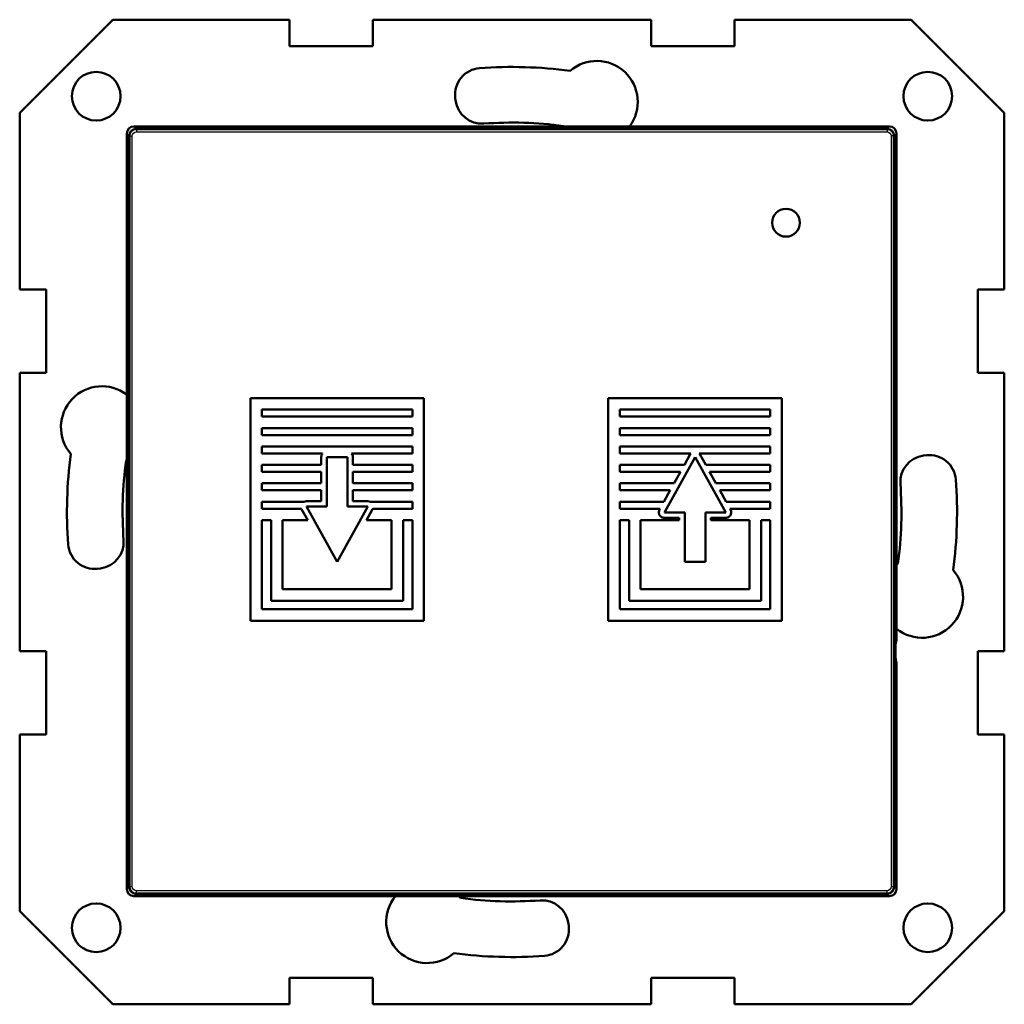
# Model space of a CAD drawing. Header units: millimetres. Extents: x 0 to 420, y 0 to 297.
# Tile 3 of 11: x 154 to 225, y 139 to 210. Entities that reach past the tile are written whole.
import ezdxf

# ---------------------------------------------------------------- set-up
doc = ezdxf.new("R2010")
doc.units = ezdxf.units.MM
doc.header["$LTSCALE"] = 0.75
doc.layers.add('Visible', color=7, linetype='Continuous', lineweight=50)
doc.layers.add('Visible Narrow', color=7, linetype='Continuous', lineweight=25)

msp = doc.modelspace()

# ---------------------------------------------------------------- linework, layer by layer
at = {"layer": 'Visible'}
for p, q in [((153.914, 203.39), (160.614, 210.09)), ((160.614, 210.09), (173.314, 210.09)), ((173.314, 208.19), (173.314, 210.09)), ((179.314, 210.09), (179.314, 208.19)), ((179.314, 210.09), (199.314, 210.09)), ((199.314, 208.19), (199.314, 210.09)), ((205.314, 210.09), (205.314, 208.19)), ((205.314, 210.09), (218.014, 210.09)), ((218.014, 210.09), (224.714, 203.39)), ((179.314, 208.19), (173.314, 208.19)), ((205.314, 208.19), (199.314, 208.19)), ((185.262, 204.285), (185.238, 204.484)), ((153.914, 190.69), (153.914, 203.39)), ((224.714, 203.39), (224.714, 190.69)), ((161.617, 201.914), (161.617, 147.566)), ((216.465, 202.414), (162.117, 202.414)), ((216.291, 202.24), (162.291, 202.24)), ((216.279, 202.228), (162.303, 202.228)), ((216.965, 165.88), (216.965, 201.914)), ((161.791, 201.74), (161.791, 147.74)), ((161.803, 201.728), (161.803, 147.752)), ((216.779, 147.752), (216.779, 201.728)), ((216.791, 147.74), (216.791, 201.74)), ((208.311, 196.197), (208.189, 196.049)), ((208.459, 196.319), (208.311, 196.197)), ((208.629, 196.411), (208.459, 196.319)), ((208.817, 196.469), (208.629, 196.411)), ((209.018, 196.489), (208.817, 196.469)), ((209.22, 196.469), (209.018, 196.489)), ((209.407, 196.411), (209.22, 196.469)), ((209.577, 196.319), (209.407, 196.411)), ((209.725, 196.197), (209.577, 196.319)), ((209.847, 196.049), (209.725, 196.197)), ((208.039, 195.691), (208.018, 195.49)), ((208.018, 195.49), (208.039, 195.288)), ((208.097, 195.879), (208.039, 195.691)), ((208.189, 196.049), (208.097, 195.879)), ((209.94, 195.879), (209.847, 196.049)), ((209.998, 195.691), (209.94, 195.879)), ((210.018, 195.49), (209.998, 195.691)), ((209.998, 195.288), (210.018, 195.49)), ((208.039, 195.288), (208.097, 195.1)), ((208.097, 195.1), (208.189, 194.93)), ((208.189, 194.93), (208.311, 194.782)), ((208.311, 194.782), (208.459, 194.66)), ((209.577, 194.66), (209.725, 194.782)), ((209.725, 194.782), (209.847, 194.93)), ((209.847, 194.93), (209.94, 195.1)), ((209.94, 195.1), (209.998, 195.288)), ((208.459, 194.66), (208.629, 194.568)), ((208.629, 194.568), (208.817, 194.51)), ((208.817, 194.51), (209.018, 194.49)), ((209.018, 194.49), (209.22, 194.51)), ((209.22, 194.51), (209.407, 194.568)), ((209.407, 194.568), (209.577, 194.66)), ((153.914, 190.69), (155.814, 190.69)), ((155.814, 190.69), (155.814, 184.69)), ((222.814, 184.69), (222.814, 190.69)), ((222.814, 190.69), (224.714, 190.69)), ((155.814, 184.69), (153.914, 184.69)), ((153.914, 164.69), (153.914, 184.69)), ((224.714, 184.69), (222.814, 184.69)), ((224.714, 184.69), (224.714, 164.69)), ((170.5, 182.874), (170.5, 166.875)), ((182.975, 182.874), (170.5, 182.874)), ((182.975, 166.875), (182.975, 182.874)), ((196.238, 182.874), (196.238, 166.875)), ((208.712, 182.874), (196.238, 182.874)), ((208.712, 166.875), (208.712, 182.874)), ((171.326, 182.049), (182.149, 182.049)), ((171.326, 181.55), (171.326, 182.049)), ((182.149, 182.049), (182.149, 181.55)), ((197.063, 181.55), (197.063, 182.049)), ((197.063, 182.049), (207.886, 182.049)), ((207.886, 182.049), (207.886, 181.55)), ((182.149, 181.55), (171.326, 181.55)), ((207.886, 181.55), (197.063, 181.55)), ((171.326, 180.724), (182.149, 180.724)), ((171.326, 180.226), (171.326, 180.724)), ((182.149, 180.724), (182.149, 180.226)), ((197.063, 180.724), (207.886, 180.724)), ((197.063, 180.226), (197.063, 180.724)), ((207.886, 180.724), (207.886, 180.226)), ((182.149, 180.226), (171.326, 180.226)), ((207.886, 180.226), (197.063, 180.226)), ((171.326, 179.4), (182.149, 179.4)), ((171.326, 178.901), (171.326, 179.4)), ((182.149, 179.4), (182.149, 178.901)), ((197.063, 179.4), (207.886, 179.4)), ((197.063, 178.901), (197.063, 179.4)), ((207.886, 179.4), (207.886, 178.901)), ((175.698, 178.901), (171.326, 178.901)), ((175.597, 178.644), (175.605, 178.717)), ((175.597, 178.076), (175.597, 178.644)), ((175.605, 178.717), (175.625, 178.784)), ((175.625, 178.784), (175.657, 178.846)), ((175.657, 178.846), (175.698, 178.901)), ((175.993, 178.644), (175.993, 175.084)), ((177.482, 178.644), (175.993, 178.644)), ((177.482, 175.084), (177.482, 178.644)), ((177.777, 178.901), (177.819, 178.846)), ((182.149, 178.901), (177.777, 178.901)), ((177.819, 178.846), (177.85, 178.784)), ((177.85, 178.784), (177.871, 178.717)), ((177.871, 178.717), (177.878, 178.644)), ((177.878, 178.644), (177.878, 178.076)), ((202.177, 178.901), (197.063, 178.901)), ((202.475, 178.644), (200.416, 174.929)), ((201.708, 178.076), (202.129, 178.837)), ((202.129, 178.837), (202.177, 178.901)), ((204.679, 174.665), (202.475, 178.644)), ((202.773, 178.901), (202.821, 178.837)), ((207.886, 178.901), (202.773, 178.901)), ((202.821, 178.837), (203.242, 178.076)), ((218.909, 178.742), (219.108, 178.766)), ((171.326, 178.076), (175.597, 178.076)), ((171.326, 177.577), (171.326, 178.076)), ((177.878, 178.076), (182.149, 178.076)), ((182.149, 178.076), (182.149, 177.577)), ((197.063, 178.076), (201.708, 178.076)), ((197.063, 177.577), (197.063, 178.076)), ((203.242, 178.076), (207.886, 178.076)), ((207.886, 178.076), (207.886, 177.577)), ((175.597, 177.577), (171.326, 177.577)), ((175.597, 176.752), (175.597, 177.577)), ((177.878, 177.577), (177.878, 176.752)), ((182.149, 177.577), (177.878, 177.577)), ((201.431, 177.577), (197.063, 177.577)), ((200.973, 176.752), (201.431, 177.577)), ((203.519, 177.577), (203.976, 176.752)), ((207.886, 177.577), (203.519, 177.577)), ((171.326, 176.752), (175.597, 176.752)), ((171.326, 176.253), (171.326, 176.752)), ((177.878, 176.752), (182.149, 176.752)), ((182.149, 176.752), (182.149, 176.253)), ((197.063, 176.752), (200.973, 176.752)), ((197.063, 176.253), (197.063, 176.752)), ((203.976, 176.752), (207.886, 176.752)), ((207.886, 176.752), (207.886, 176.253)), ((175.597, 176.253), (171.326, 176.253)), ((175.597, 175.48), (175.597, 176.253)), ((177.878, 176.253), (177.878, 175.48)), ((182.149, 176.253), (177.878, 176.253)), ((200.697, 176.253), (197.063, 176.253)), ((200.24, 175.427), (200.697, 176.253)), ((204.252, 176.253), (204.71, 175.427)), ((207.886, 176.253), (204.252, 176.253)), ((171.326, 175.427), (174.336, 175.427)), ((171.326, 174.929), (171.326, 175.427)), ((174.172, 174.929), (171.326, 174.929)), ((174.187, 174.892), (174.172, 174.929)), ((174.624, 174.104), (174.187, 174.892)), ((174.336, 175.427), (174.533, 175.48)), ((174.533, 175.48), (175.597, 175.48)), ((174.533, 175.084), (176.738, 171.105)), ((175.993, 175.084), (174.533, 175.084)), ((176.738, 171.105), (178.942, 175.084)), ((178.942, 175.084), (177.482, 175.084)), ((177.878, 175.48), (178.942, 175.48)), ((179.288, 174.892), (178.852, 174.104)), ((178.942, 175.48), (179.14, 175.427)), ((179.14, 175.427), (182.149, 175.427)), ((179.303, 174.929), (179.288, 174.892)), ((182.149, 174.929), (179.303, 174.929)), ((182.149, 175.427), (182.149, 174.929)), ((197.063, 175.427), (200.24, 175.427)), ((197.063, 174.929), (197.063, 175.427)), ((199.963, 174.929), (197.063, 174.929)), ((199.924, 174.857), (199.963, 174.929)), ((200.416, 174.929), (200.27, 174.665)), ((204.71, 175.427), (207.886, 175.427)), ((204.986, 174.929), (205.026, 174.857)), ((207.886, 174.929), (204.986, 174.929)), ((207.886, 175.427), (207.886, 174.929)), ((199.874, 174.66), (199.877, 174.711)), ((199.878, 174.609), (199.874, 174.66)), ((199.877, 174.711), (199.886, 174.761)), ((199.889, 174.559), (199.878, 174.609)), ((199.886, 174.761), (199.902, 174.81)), ((199.906, 174.511), (199.889, 174.559)), ((199.902, 174.81), (199.924, 174.857)), ((199.929, 174.464), (199.906, 174.511)), ((199.958, 174.421), (199.929, 174.464)), ((199.993, 174.383), (199.958, 174.421)), ((200.031, 174.35), (199.993, 174.383)), ((200.074, 174.322), (200.031, 174.35)), ((200.119, 174.3), (200.074, 174.322)), ((200.168, 174.283), (200.119, 174.3)), ((200.218, 174.273), (200.168, 174.283)), ((200.27, 174.27), (200.218, 174.273)), ((200.27, 174.665), (201.73, 174.665)), ((201.335, 174.27), (200.27, 174.27)), ((201.335, 174.104), (201.335, 174.27)), ((201.73, 174.665), (201.73, 171.105)), ((203.22, 174.665), (204.679, 174.665)), ((203.22, 171.105), (203.22, 174.665)), ((203.615, 174.27), (203.615, 174.104)), ((204.679, 174.27), (203.615, 174.27)), ((204.731, 174.273), (204.679, 174.27)), ((204.782, 174.283), (204.731, 174.273)), ((204.83, 174.3), (204.782, 174.283)), ((204.876, 174.322), (204.83, 174.3)), ((204.918, 174.35), (204.876, 174.322)), ((204.957, 174.383), (204.918, 174.35)), ((204.991, 174.421), (204.957, 174.383)), ((205.02, 174.464), (204.991, 174.421)), ((205.044, 174.511), (205.02, 174.464)), ((205.026, 174.857), (205.048, 174.81)), ((205.061, 174.559), (205.044, 174.511)), ((205.048, 174.81), (205.063, 174.761)), ((205.071, 174.609), (205.061, 174.559)), ((205.063, 174.761), (205.073, 174.711)), ((205.075, 174.66), (205.071, 174.609)), ((205.073, 174.711), (205.075, 174.66)), ((171.326, 174.104), (171.993, 174.104)), ((171.326, 167.7), (171.326, 174.104)), ((171.993, 174.104), (171.993, 168.313)), ((172.819, 174.104), (174.624, 174.104)), ((172.819, 169.138), (172.819, 174.104)), ((178.852, 174.104), (180.657, 174.104)), ((180.657, 174.104), (180.657, 169.138)), ((181.482, 174.104), (182.149, 174.104)), ((181.482, 168.313), (181.482, 174.104)), ((182.149, 174.104), (182.149, 167.7)), ((197.063, 174.104), (197.73, 174.104)), ((197.063, 167.7), (197.063, 174.104)), ((197.73, 174.104), (197.73, 168.313)), ((198.556, 174.104), (201.335, 174.104)), ((198.556, 169.138), (198.556, 174.104)), ((203.615, 174.104), (206.394, 174.104)), ((206.394, 174.104), (206.394, 169.138)), ((207.22, 174.104), (207.886, 174.104)), ((207.22, 168.313), (207.22, 174.104)), ((207.886, 174.104), (207.886, 167.7)), ((159.718, 170.638), (159.52, 170.614)), ((201.73, 171.105), (203.22, 171.105)), ((180.657, 169.138), (172.819, 169.138)), ((206.394, 169.138), (198.556, 169.138)), ((171.993, 168.313), (181.482, 168.313)), ((197.73, 168.313), (207.22, 168.313)), ((182.149, 167.7), (171.326, 167.7)), ((207.886, 167.7), (197.063, 167.7)), ((170.5, 166.875), (182.975, 166.875)), ((196.238, 166.875), (208.712, 166.875)), ((216.912, 165.313), (216.952, 165.381)), ((153.914, 164.69), (155.814, 164.69)), ((155.814, 164.69), (155.814, 158.69)), ((222.814, 158.69), (222.814, 164.69)), ((222.814, 164.69), (224.714, 164.69)), ((216.952, 163.947), (216.912, 164.014)), ((216.965, 147.566), (216.965, 163.447)), ((155.814, 158.69), (153.914, 158.69)), ((153.914, 145.99), (153.914, 158.69)), ((224.714, 158.69), (222.814, 158.69)), ((224.714, 158.69), (224.714, 145.99)), ((162.117, 147.066), (216.465, 147.066)), ((162.291, 147.24), (216.291, 147.24)), ((162.303, 147.252), (216.279, 147.252)), ((160.614, 139.29), (153.914, 145.99)), ((224.714, 145.99), (218.014, 139.29)), ((193.366, 145.095), (193.39, 144.896)), ((173.314, 141.19), (179.314, 141.19)), ((173.314, 139.29), (173.314, 141.19)), ((179.314, 141.19), (179.314, 139.29)), ((199.314, 141.19), (205.314, 141.19)), ((199.314, 139.29), (199.314, 141.19)), ((205.314, 141.19), (205.314, 139.29)), ((173.314, 139.29), (160.614, 139.29)), ((199.314, 139.29), (179.314, 139.29)), ((218.014, 139.29), (205.314, 139.29))]:
    msp.add_line(p, q, dxfattribs=at)
at = {"layer": 'Visible', "extrusion": (0, 0, -1)}
for centre in [(-159.414, 204.59), (-219.214, 204.59), (-159.414, 144.79), (-219.214, 144.79)]:
    msp.add_circle(centre, 1.75, dxfattribs=at)
for centre, radius, start, end in [((-189.314, 174.69), 32, 85.82874, 97.49907), ((-195.407, 204.174), 2.95, 49.46565, 216.63559), ((-187.124, 204.71), 1.9, 353.16286, 85.82874), ((-187.148, 204.511), 1.9, 265.84659, 353.16286), ((-195.407, 204.174), 2.95, 323.36441, 324.08621), ((-159.829, 180.783), 2.95, 319.46566, 127.29297), ((-189.314, 174.69), 32, 355.82874, 7.49907), ((-159.829, 180.783), 2.95, 232.70703, 234.08621), ((-219.135, 176.855), 1.9, 355.84659, 83.16286), ((-219.334, 176.879), 1.9, 83.16286, 175.82874), ((-189.314, 174.69), 32, 175.82874, 187.49907), ((-159.293, 172.5), 1.9, 263.16286, 355.82874), ((-159.492, 172.524), 1.9, 175.84659, 263.16286), ((-218.798, 168.596), 2.95, 51.57758, 54.08621), ((-218.798, 168.596), 2.95, 139.46565, 308.42242), ((-183.22, 145.206), 2.95, 229.46565, 39.09601), ((-183.22, 145.206), 2.95, 140.90399, 144.08621), ((-191.479, 144.868), 1.9, 85.84659, 173.16286), ((-191.503, 144.67), 1.9, 173.16286, 265.82874), ((-189.314, 174.69), 32, 265.82874, 277.49907)]:
    msp.add_arc(centre, radius, start, end, dxfattribs=at)
at = {"layer": 'Visible'}
for centre, radius, start, end in [((189.314, 174.69), 28, 82.39761, 94.15341), ((162.303, 201.728), 0.5, 90, 180), ((216.279, 201.728), 0.5, 0, 90), ((189.314, 174.69), 28, 172.39761, 184.15341), ((189.314, 174.69), 28, 352.39761, 4.15341), ((162.303, 147.752), 0.5, 180, 270), ((216.279, 147.752), 0.5, 270, 0), ((189.314, 174.69), 28, 262.39761, 274.15341)]:
    msp.add_arc(centre, radius, start, end, dxfattribs=at)
for centre, major_axis, start_param, end_param in [((162.117, 201.914), (-0.354, 0.354), -0.785056, 0.785056), ((216.464, 201.914), (0.354, 0.354), 5.49813, 7.068241), ((162.117, 147.566), (0.354, 0.354), 2.356537, 3.926648), ((216.464, 147.566), (-0.354, 0.354), 2.356537, 3.926648)]:
    msp.add_ellipse(centre, major_axis=major_axis, ratio=0.999315, start_param=start_param, end_param=end_param, dxfattribs=at)
at = {"layer": 'Visible', "extrusion": (0, 0, -1)}
for centre, major_axis, start_param, end_param in [((216.952, 165.88), (0, 0.5), 1.570796, 3.097959), ((216.912, 164.664), (0, 0.65), 3.185226, 6.239552), ((216.952, 163.447), (0, 0.5), 0.043633, 1.570796)]:
    msp.add_ellipse(centre, major_axis=major_axis, ratio=0.026186, start_param=start_param, end_param=end_param, dxfattribs=at)
at = {"layer": 'Visible'}
for points in [[(162.291, 202.24), (162.016, 202.24), (161.791, 202.015), (161.791, 201.74)], [(216.791, 201.74), (216.791, 202.015), (216.566, 202.24), (216.291, 202.24)], [(161.791, 147.74), (161.791, 147.465), (162.016, 147.24), (162.291, 147.24)], [(216.291, 147.24), (216.566, 147.24), (216.791, 147.465), (216.791, 147.74)]]:
    msp.add_open_spline(points, degree=3, dxfattribs=at)
at = {"layer": 'Visible Narrow'}
for p, q in [((161.617, 201.914), (161.791, 201.74)), ((162.291, 202.24), (162.117, 202.414)), ((162.303, 202.228), (162.303, 202.028)), ((162.303, 202.028), (216.279, 202.028)), ((164.057, 202.32), (163.923, 202.24)), ((164.956, 202.343), (164.956, 202.24)), ((165.149, 202.343), (164.956, 202.343)), ((165.149, 202.343), (165.149, 202.24)), ((166.183, 202.24), (166.049, 202.32)), ((167.057, 202.32), (166.923, 202.24)), ((167.956, 202.343), (167.956, 202.24)), ((168.149, 202.343), (167.956, 202.343)), ((168.149, 202.343), (168.149, 202.24)), ((169.183, 202.24), (169.049, 202.32)), ((170.057, 202.32), (169.923, 202.24)), ((170.956, 202.343), (170.956, 202.24)), ((171.149, 202.343), (170.956, 202.343)), ((171.149, 202.343), (171.149, 202.24)), ((172.183, 202.24), (172.049, 202.32)), ((216.279, 202.228), (216.279, 202.028)), ((216.465, 202.414), (216.291, 202.24)), ((216.791, 201.74), (216.965, 201.914)), ((161.803, 201.728), (162.003, 201.728)), ((162.003, 147.752), (162.003, 201.728)), ((216.779, 201.728), (216.579, 201.728)), ((216.579, 201.728), (216.579, 147.752)), ((161.791, 147.74), (161.617, 147.566)), ((161.803, 147.752), (162.003, 147.752)), ((162.303, 147.252), (162.303, 147.452)), ((216.279, 147.452), (162.303, 147.452)), ((216.279, 147.252), (216.279, 147.452)), ((216.579, 147.752), (216.779, 147.752)), ((216.965, 147.566), (216.791, 147.74)), ((162.117, 147.066), (162.291, 147.24)), ((163.923, 147.24), (164.057, 147.159)), ((164.956, 147.137), (164.956, 147.24)), ((164.956, 147.137), (165.149, 147.137)), ((165.149, 147.137), (165.149, 147.24)), ((166.049, 147.159), (166.183, 147.24)), ((166.923, 147.24), (167.057, 147.159)), ((167.956, 147.137), (167.956, 147.24)), ((167.956, 147.137), (168.149, 147.137)), ((168.149, 147.137), (168.149, 147.24)), ((169.049, 147.159), (169.183, 147.24)), ((169.923, 147.24), (170.057, 147.159)), ((170.956, 147.137), (170.956, 147.24)), ((170.956, 147.137), (171.149, 147.137)), ((171.149, 147.137), (171.149, 147.24)), ((172.049, 147.159), (172.183, 147.24)), ((216.291, 147.24), (216.465, 147.066))]:
    msp.add_line(p, q, dxfattribs=at)
at = {"layer": 'Visible Narrow', "extrusion": (0, 0, -1)}
for centre, start, end in [((-162.303, 201.728), 0, 90), ((-216.279, 201.728), 90, 180), ((-162.303, 147.752), 270, 0), ((-216.279, 147.752), 180, 270)]:
    msp.add_arc(centre, 0.3, start, end, dxfattribs=at)
at = {"layer": 'Visible Narrow'}
for centre, major_axis, ratio, start_param, end_param in [((164.956, 202.319), (-0.9, 0), 0.026186, -1.570796, -0.043633), ((164.057, 201.92), (-0.206, 0.343), 0.998707, -1.185178, -0.540811), ((165.149, 202.319), (0.9, 0), 0.026186, 0.043633, 1.570796), ((167.956, 202.319), (-0.9, 0), 0.026186, -1.570796, -0.043633), ((167.057, 201.92), (-0.206, 0.343), 0.998707, -1.185178, -0.540811), ((168.149, 202.319), (0.9, 0), 0.026186, 0.043633, 1.570796), ((170.956, 202.319), (-0.9, 0), 0.026186, -1.570796, -0.043633), ((170.057, 201.92), (-0.206, 0.343), 0.998707, -1.185178, -0.540811), ((171.149, 202.319), (0.9, 0), 0.026186, 0.043633, 1.570796), ((164.956, 147.16), (0.9, 0), 0.026186, 3.185226, 4.712389), ((165.149, 147.16), (-0.9, 0), 0.026186, 1.570796, 3.097959), ((166.049, 147.559), (-0.206, 0.343), 0.998707, 1.956831, 2.600781), ((167.956, 147.16), (0.9, 0), 0.026186, 3.185226, 4.712389), ((168.149, 147.16), (-0.9, 0), 0.026186, 1.570796, 3.097959), ((169.049, 147.559), (-0.206, 0.343), 0.998707, 1.956831, 2.600781), ((170.956, 147.16), (0.9, 0), 0.026186, 3.185226, 4.712389), ((171.149, 147.16), (-0.9, 0), 0.026186, 1.570796, 3.097959), ((172.049, 147.559), (-0.206, 0.343), 0.998707, 1.956831, 2.600781)]:
    msp.add_ellipse(centre, major_axis=major_axis, ratio=ratio, start_param=start_param, end_param=end_param, dxfattribs=at)
at = {"layer": 'Visible Narrow', "extrusion": (0, 0, -1)}
for centre, start_param, end_param in [((166.049, 201.92), -1.185178, -0.540811), ((169.049, 201.92), -1.185178, -0.540811), ((172.049, 201.92), -1.185178, -0.540811), ((164.057, 147.559), 1.956831, 2.600781), ((167.057, 147.559), 1.956831, 2.600781), ((170.057, 147.559), 1.956831, 2.600781)]:
    msp.add_ellipse(centre, major_axis=(0.206, 0.343), ratio=0.998707, start_param=start_param, end_param=end_param, dxfattribs=at)

doc.saveas('drawing.dxf')
